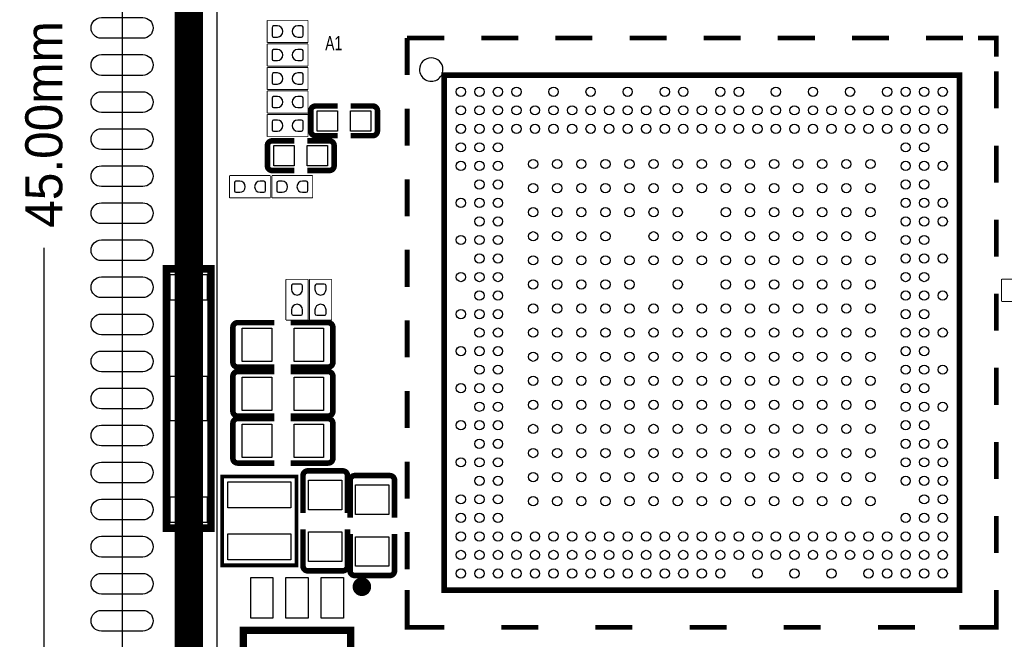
# Model space of a CAD drawing. Extents: x -3 to 111, y -3 to 50.
# Tile 2 of 14: x -3 to 24, y 8 to 25. Entities that reach past the tile are written whole.
import ezdxf

# ---------------------------------------------------------------- set-up
doc = ezdxf.new("R2010")
doc.units = 0
doc.header["$MEASUREMENT"] = 0
doc.layers.get('0').update_dxf_attribs({"linetype": 'CONTINUOUS'})
doc.layers.get('Defpoints').update_dxf_attribs({"linetype": 'CONTINUOUS'})
for name, color, linetype in [('BG_OUTLINE', 6, 'CONTINUOUS'), ('PG_SILKSCREEN_TOP', 7, 'CONTINUOUS'), ('PIN_TOP', 3, 'CONTINUOUS')]:
    doc.layers.add(name, color=color, linetype=linetype)
doc.dimstyles.get("Standard").update_dxf_attribs({"dimtxt": 0.18, "dimasz": 0.18, "dimexe": 0.18, "dimexo": 0.0625, "dimgap": 0.09, "dimtad": 0, "dimtih": 1, "dimtoh": 1, "dimdec": 4, "dimzin": 0, "dimdsep": 46, "dimtxsty": 'STANDARD', "dimcen": 0.09, "dimadec": 0, "dimazin": 0, "dimtfac": 1, "dimtdec": 4, "dimtofl": 0, "dimtmove": 0, "dimatfit": 3, "dimfxl": 1, "dimtolj": 1, "dimtzin": 0, "dimarcsym": 0})

# ---------------------------------------------------------------- blocks, each defined once
blk = doc.blocks.new('*D8')
at = {"color": 0, "linetype": 'Continuous', "lineweight": -2, "transparency": 16777216}
for p, q in [((0.043, 45.106), (-2.18, 45.106)), ((-2, 44.106), (-2, 25.333)), ((-2, 1.106), (-2, 18.667)), ((0.043, 0.106), (-2.18, 0.106))]:
    blk.add_line(p, q, dxfattribs=at)
at = {"color": 0, "linetype": 'Continuous', "transparency": 16777216}
for points in [[(-2.167, 44.106), (-1.833, 44.106), (-2, 45.106)], [(-2.167, 1.106), (-1.833, 1.106), (-2, 0.106)]]:
    blk.add_solid(points, dxfattribs=at)
at = {"layer": 'Defpoints', "color": 0, "linetype": 'Continuous', "transparency": 16777216}
for p in [(0.106, 45.106), (-2, 0.106), (0.106, 0.106)]:
    blk.add_point(p, dxfattribs=at)
at = {"color": 0, "linetype": 'Continuous', "transparency": 16777216, "insert": (-2, 22), "char_height": 1, "attachment_point": 5, "rotation": 90}
blk.add_mtext('\\A1;45.00mm', dxfattribs=at)

msp = doc.modelspace()

# ---------------------------------------------------------------- linework, layer by layer
at = {"layer": 'BG_OUTLINE'}
msp.add_lwpolyline([(0.105994, 0.105994), (44.306007, 0.105994), (45.106006, 0.905993), (45.106006, 45.106006), (0.105994, 45.106006), (0.105994, 0.105994)], dxfattribs=at)
at = {"layer": 'PG_SILKSCREEN_TOP'}
for points, const_width in [([(43.307, 43.307), (1.905, 43.307), (1.905, 1.905), (43.307, 1.905), (43.307, 43.307)], 0.762), ([(4.02209, 24.810999), (5.12191, 24.810999)], 0.0254), ([(4.02209, 24.211001), (4.02209, 24.810999)], 0.0254), ([(5.12191, 24.810999), (5.12191, 24.211001)], 0.0254), ([(5.12191, 24.211001), (4.02209, 24.211001)], 0.0254), ([(4.02209, 24.175999), (5.12191, 24.175999)], 0.0254), ([(4.02209, 23.576001), (4.02209, 24.175999)], 0.0254), ([(5.12191, 24.175999), (5.12191, 23.576001)], 0.0254), ([(7.798003, 24.332997), (7.798003, 23.332999)], 0.127), ([(7.798003, 24.332997), (8.798001, 24.332997)], 0.127), ([(9.797999, 24.332997), (10.797997, 24.332997)], 0.127), ([(11.797995, 24.332997), (12.797993, 24.332997)], 0.127), ([(13.797991, 24.332997), (14.797989, 24.332997)], 0.127), ([(15.798013, 24.332997), (16.798011, 24.332997)], 0.127), ([(17.798009, 24.332997), (18.798007, 24.332997)], 0.127), ([(19.798005, 24.332997), (20.798003, 24.332997)], 0.127), ([(21.798001, 24.332997), (22.797999, 24.332997)], 0.127), ([(23.197998, 24.332997), (23.697997, 24.332997), (23.697997, 23.832998)], 0.127), ([(5.12191, 23.576001), (4.02209, 23.576001)], 0.0254), ([(4.02209, 23.540999), (5.12191, 23.540999)], 0.0254), ([(4.02209, 22.941001), (4.02209, 23.540999)], 0.0254), ([(5.12191, 23.540999), (5.12191, 22.941001)], 0.0254), ([(8.798103, 9.433103), (22.697897, 9.433103), (22.697897, 23.332897), (8.798103, 23.332897), (8.798103, 9.433103)], 0.150089), ([(23.697997, 22.433001), (23.697997, 23.432999)], 0.127), ([(5.12191, 22.941001), (4.02209, 22.941001)], 0.0254), ([(4.02209, 22.905999), (5.12191, 22.905999)], 0.0254), ([(4.02209, 22.306001), (4.02209, 22.905999)], 0.0254), ([(5.12191, 22.905999), (5.12191, 22.306001)], 0.0254), ([(5.12191, 22.306001), (4.02209, 22.306001)], 0.0254), ([(5.196103, 21.824696), (5.196103, 22.370999)], 0.150012), ([(5.323103, 22.497999), (5.920791, 22.497999)], 0.150012), ([(6.868897, 22.497999), (6.271311, 22.497999)], 0.150012), ([(6.995897, 22.370999), (6.995897, 21.824696)], 0.150012), ([(7.798003, 22.427997), (7.798003, 21.427999)], 0.127), ([(4.02209, 22.270999), (5.12191, 22.270999)], 0.0254), ([(4.02209, 21.671001), (4.02209, 22.270999)], 0.0254), ([(5.12191, 22.270999), (5.12191, 21.671001)], 0.0254), ([(5.12191, 21.671001), (4.02209, 21.671001)], 0.0254), ([(4.154703, 21.558504), (4.752289, 21.558504)], 0.150012), ([(5.700497, 21.558504), (5.102809, 21.558504)], 0.150012), ([(5.323103, 21.697696), (5.920791, 21.697696)], 0.150012), ([(6.868897, 21.697696), (6.271311, 21.697696)], 0.150012), ([(4.027703, 20.885201), (4.027703, 21.431504)], 0.150012), ([(5.827497, 21.431504), (5.827497, 20.885201)], 0.150012), ([(23.697997, 20.433005), (23.697997, 21.433003)], 0.127), ([(4.154703, 20.758201), (4.752289, 20.758201)], 0.150012), ([(5.700497, 20.758201), (5.102809, 20.758201)], 0.150012), ([(3.00609, 20.619999), (4.10591, 20.619999)], 0.0254), ([(3.00609, 20.020001), (3.00609, 20.619999)], 0.0254), ([(4.10591, 20.619999), (4.10591, 20.020001)], 0.0254), ([(4.14909, 20.020001), (4.14909, 20.619999)], 0.0254), ([(4.14909, 20.619999), (5.24891, 20.619999)], 0.0254), ([(5.24891, 20.619999), (5.24891, 20.020001)], 0.0254), ([(7.798003, 20.522997), (7.798003, 19.522999)], 0.127), ([(4.10591, 20.020001), (3.00609, 20.020001)], 0.0254), ([(5.24891, 20.020001), (4.14909, 20.020001)], 0.0254), ([(23.697997, 18.433009), (23.697997, 19.433007)], 0.127), ([(7.798003, 18.617997), (7.798003, 17.617999)], 0.127), ([(2.504999, 18.104993), (1.305001, 18.104993), (1.305001, 11.105007), (2.504999, 11.105007), (2.504999, 18.104993)], 0.2), ([(4.526001, 17.82191), (5.125999, 17.82191)], 0.0254), ([(4.526001, 16.72209), (4.526001, 17.82191)], 0.0254), ([(5.125999, 17.82191), (5.125999, 16.72209)], 0.0254), ([(5.161001, 16.72209), (5.161001, 17.82191)], 0.0254), ([(5.161001, 17.82191), (5.760999, 17.82191)], 0.0254), ([(5.760999, 17.82191), (5.760999, 16.72209)], 0.0254), ([(23.83409, 17.226001), (23.83409, 17.825999)], 0.0254), ([(23.83409, 17.825999), (24.93391, 17.825999)], 0.0254), ([(23.697997, 16.433013), (23.697997, 17.433011)], 0.127), ([(24.93391, 17.226001), (23.83409, 17.226001)], 0.0254), ([(7.798003, 16.712997), (7.798003, 15.712999)], 0.127), ([(3.09626, 15.58036), (3.09626, 16.52524)], 0.150114), ([(3.22326, 16.65224), (4.215892, 16.65224)], 0.150114), ([(5.125999, 16.72209), (4.526001, 16.72209)], 0.0254), ([(5.66674, 16.65224), (4.657344, 16.65224)], 0.150114), ([(5.760999, 16.72209), (5.161001, 16.72209)], 0.0254), ([(5.79374, 16.52524), (5.79374, 15.58036)], 0.150114), ([(3.22326, 15.45336), (4.215892, 15.45336)], 0.150114), ([(5.66674, 15.45336), (4.657344, 15.45336)], 0.150114), ([(23.697997, 14.432991), (23.697997, 15.432989)], 0.127), ([(3.09626, 14.25956), (3.09626, 15.20444)], 0.150114), ([(3.22326, 15.33144), (4.215892, 15.33144)], 0.150114), ([(5.66674, 15.33144), (4.657344, 15.33144)], 0.150114), ([(5.79374, 15.20444), (5.79374, 14.25956)], 0.150114), ([(7.798003, 14.807997), (7.798003, 13.807999)], 0.127), ([(3.22326, 14.13256), (4.215892, 14.13256)], 0.150114), ([(3.22326, 14.06144), (4.215892, 14.06144)], 0.150114), ([(5.66674, 14.13256), (4.657344, 14.13256)], 0.150114), ([(5.66674, 14.06144), (4.657344, 14.06144)], 0.150114), ([(3.09626, 12.98956), (3.09626, 13.93444)], 0.150114), ([(5.79374, 13.93444), (5.79374, 12.98956)], 0.150114), ([(23.697997, 12.432995), (23.697997, 13.432993)], 0.127), ([(3.22326, 12.86256), (4.215892, 12.86256)], 0.150114), ([(5.66674, 12.86256), (4.657344, 12.86256)], 0.150114), ([(7.798003, 12.902997), (7.798003, 11.902999)], 0.127), ([(2.810002, 10.103002), (4.809998, 10.103002), (4.809998, 12.502998), (2.810002, 12.502998), (2.810002, 10.103002)], 0.1), ([(4.98856, 12.52474), (4.98856, 11.515344)], 0.150114), ([(5.11556, 12.65174), (6.06044, 12.65174)], 0.150114), ([(6.18744, 12.52474), (6.18744, 11.515344)], 0.150114), ([(6.38556, 12.52474), (7.33044, 12.52474)], 0.150114), ([(6.25856, 12.39774), (6.25856, 11.388344)], 0.150114), ([(7.45744, 12.39774), (7.45744, 11.388344)], 0.150114), ([(23.697997, 10.432999), (23.697997, 11.432997)], 0.127), ([(4.98856, 10.08126), (4.98856, 11.073892)], 0.150114), ([(6.18744, 10.08126), (6.18744, 11.073892)], 0.150114), ([(6.25856, 9.95426), (6.25856, 10.946892)], 0.150114), ([(7.45744, 9.95426), (7.45744, 10.946892)], 0.150114), ([(7.798003, 10.997997), (7.798003, 9.997999)], 0.127), ([(6.06044, 9.95426), (5.11556, 9.95426)], 0.150114), ([(7.33044, 9.82726), (6.38556, 9.82726)], 0.150114), ([(8.798001, 8.433003), (7.798003, 8.433003), (7.798003, 9.433001)], 0.127), ([(23.697997, 9.433001), (23.697997, 8.433003), (22.697999, 8.433003)], 0.127), ([(3.37599, 8.349005), (6.27601, 8.349005), (6.27601, 7.398995), (3.37599, 7.398995), (3.37599, 8.349005)], 0.2), ([(7.798003, 8.433003), (8.798001, 8.433003)], 0.127), ([(10.338003, 8.433003), (11.338001, 8.433003)], 0.127), ([(12.878003, 8.433003), (13.878001, 8.433003)], 0.127), ([(15.418003, 8.433003), (16.418001, 8.433003)], 0.127), ([(17.958003, 8.433003), (18.958001, 8.433003)], 0.127), ([(20.498003, 8.433003), (21.498001, 8.433003)], 0.127)]:
    msp.add_lwpolyline(points, dxfattribs=dict(at, const_width=const_width))
msp.add_lwpolyline([(2.667, 2.667), (42.545, 2.667), (42.545, 42.545), (42.418, 42.672), (2.667, 42.672), (2.667, 2.667)], dxfattribs=at)
msp.add_lwpolyline([(8.764295, 23.483011, 1), (8.131705, 23.482989, 1)], format="xyb", close=True, dxfattribs=at)
for points, const_width in [([(5.196103, 22.370999, -0.414331), (5.323103, 22.497999)], 0.150012), ([(6.868897, 22.497999, -0.414331), (6.995897, 22.370999)], 0.150012), ([(5.323103, 21.697696, -0.414253), (5.196103, 21.824696)], 0.150012), ([(6.995897, 21.824696, -0.414253), (6.868897, 21.697696)], 0.150012), ([(4.027703, 21.431504, -0.414253), (4.154703, 21.558504)], 0.150012), ([(5.700497, 21.558504, -0.414253), (5.827497, 21.431504)], 0.150012), ([(4.154703, 20.758201, -0.414331), (4.027703, 20.885201)], 0.150012), ([(5.827497, 20.885201, -0.414331), (5.700497, 20.758201)], 0.150012), ([(3.09626, 16.52524, -0.414214), (3.22326, 16.65224)], 0.150114), ([(5.66674, 16.65224, -0.414214), (5.79374, 16.52524)], 0.150114), ([(3.22326, 15.45336, -0.414214), (3.09626, 15.58036)], 0.150114), ([(5.79374, 15.58036, -0.414214), (5.66674, 15.45336)], 0.150114), ([(3.09626, 15.20444, -0.414214), (3.22326, 15.33144)], 0.150114), ([(5.66674, 15.33144, -0.414214), (5.79374, 15.20444)], 0.150114), ([(3.22326, 14.13256, -0.414214), (3.09626, 14.25956)], 0.150114), ([(3.09626, 13.93444, -0.414214), (3.22326, 14.06144)], 0.150114), ([(5.79374, 14.25956, -0.414214), (5.66674, 14.13256)], 0.150114), ([(5.66674, 14.06144, -0.414214), (5.79374, 13.93444)], 0.150114), ([(3.22326, 12.86256, -0.414214), (3.09626, 12.98956)], 0.150114), ([(5.79374, 12.98956, -0.414214), (5.66674, 12.86256)], 0.150114), ([(4.98856, 12.52474, -0.414214), (5.11556, 12.65174)], 0.150114), ([(6.06044, 12.65174, -0.414214), (6.18744, 12.52474)], 0.150114), ([(6.25856, 12.39774, -0.414214), (6.38556, 12.52474)], 0.150114), ([(7.33044, 12.52474, -0.414214), (7.45744, 12.39774)], 0.150114), ([(5.11556, 9.95426, -0.414214), (4.98856, 10.08126)], 0.150114), ([(6.18744, 10.08126, -0.414214), (6.06044, 9.95426)], 0.150114), ([(6.38556, 9.82726, -0.414214), (6.25856, 9.95426)], 0.150114), ([(7.45744, 9.95426, -0.414214), (7.33044, 9.82726)], 0.150114), ([(6.701003, 9.524009, 1.000026), (6.45099, 9.523984, 0.999974), (6.701003, 9.524009)], 0.250012)]:
    msp.add_lwpolyline(points, format="xyb", dxfattribs=dict(at, const_width=const_width))
at = {"layer": 'PIN_TOP'}
for points in [[(-0.452806, 24.885396), (0.664794, 24.885396, -1), (0.664794, 24.326596), (-0.452806, 24.326596, -1)], [(4.296943, 24.661089), (4.195343, 24.661089, 0.376179), (4.152849, 24.6126), (4.152849, 24.3967, 0.366061), (4.195343, 24.360911), (4.296943, 24.360911, 0.999182)], [(4.847057, 24.360911), (4.948657, 24.360911, 0.376179), (4.991151, 24.4094), (4.991151, 24.6253, 0.366061), (4.948657, 24.661089), (4.847057, 24.661089, 0.999182)], [(4.296943, 24.026089), (4.195343, 24.026089, 0.376179), (4.152849, 23.9776), (4.152849, 23.7617, 0.366061), (4.195343, 23.725911), (4.296943, 23.725911, 0.999182)], [(4.847057, 23.725911), (4.948657, 23.725911, 0.376179), (4.991151, 23.7744), (4.991151, 23.9903, 0.366061), (4.948657, 24.026089), (4.847057, 24.026089, 0.999182)], [(-0.452806, 23.885398), (0.664794, 23.885398, -1), (0.664794, 23.326598), (-0.452806, 23.326598, -1)], [(4.296943, 23.391089), (4.195343, 23.391089, 0.376179), (4.152849, 23.3426), (4.152849, 23.1267, 0.366061), (4.195343, 23.090911), (4.296943, 23.090911, 0.999182)], [(4.847057, 23.090911), (4.948657, 23.090911, 0.376179), (4.991151, 23.1394), (4.991151, 23.3553, 0.366061), (4.948657, 23.391089), (4.847057, 23.391089, 0.999182)], [(-0.452806, 22.8854), (0.664794, 22.8854, -1), (0.664794, 22.3266), (-0.452806, 22.3266, -1)], [(4.296943, 22.756089), (4.195343, 22.756089, 0.376179), (4.152849, 22.7076), (4.152849, 22.4917, 0.366061), (4.195343, 22.455911), (4.296943, 22.455911, 0.999182)], [(4.847057, 22.455911), (4.948657, 22.455911, 0.376179), (4.991151, 22.5044), (4.991151, 22.7203, 0.366061), (4.948657, 22.756089), (4.847057, 22.756089, 0.999182)], [(4.296943, 22.121089), (4.195343, 22.121089, 0.376179), (4.152849, 22.0726), (4.152849, 21.8567, 0.366061), (4.195343, 21.820911), (4.296943, 21.820911, 0.999182)], [(4.847057, 21.820911), (4.948657, 21.820911, 0.376179), (4.991151, 21.8694), (4.991151, 22.0853, 0.366061), (4.948657, 22.121089), (4.847057, 22.121089, 0.999182)], [(-0.452806, 21.885402), (0.664794, 21.885402, -1), (0.664794, 21.326602), (-0.452806, 21.326602, -1)], [(-0.452806, 20.885404), (0.664794, 20.885404, -1), (0.664794, 20.326604), (-0.452806, 20.326604, -1)], [(3.280943, 20.470089), (3.179343, 20.470089, 0.376179), (3.136849, 20.4216), (3.136849, 20.2057, 0.366061), (3.179343, 20.169911), (3.280943, 20.169911, 0.999182)], [(3.831057, 20.169911), (3.932657, 20.169911, 0.376179), (3.975151, 20.2184), (3.975151, 20.4343, 0.366061), (3.932657, 20.470089), (3.831057, 20.470089, 0.999182)], [(4.423943, 20.470089), (4.322343, 20.470089, 0.376179), (4.279849, 20.4216), (4.279849, 20.2057, 0.366061), (4.322343, 20.169911), (4.423943, 20.169911, 0.999182)], [(4.974057, 20.169911), (5.075657, 20.169911, 0.376179), (5.118151, 20.2184), (5.118151, 20.4343, 0.366061), (5.075657, 20.470089), (4.974057, 20.470089, 0.999182)], [(-0.452806, 19.885406), (0.664794, 19.885406, -1), (0.664794, 19.326606), (-0.452806, 19.326606, -1)], [(-0.452806, 18.885408), (0.664794, 18.885408, -1), (0.664794, 18.326608), (-0.452806, 18.326608, -1)], [(-0.452806, 17.88541), (0.664794, 17.88541, -1), (0.664794, 17.32661), (-0.452806, 17.32661, -1)], [(4.976089, 17.547057), (4.976089, 17.648657, 0.376179), (4.9276, 17.691151), (4.7117, 17.691151, 0.366061), (4.675911, 17.648657), (4.675911, 17.547057, 0.999182)], [(5.611089, 17.547057), (5.611089, 17.648657, 0.376179), (5.5626, 17.691151), (5.3467, 17.691151, 0.366061), (5.310911, 17.648657), (5.310911, 17.547057, 0.999182)], [(4.675911, 16.996943), (4.675911, 16.895343, 0.376179), (4.7244, 16.852849), (4.9403, 16.852849, 0.366061), (4.976089, 16.895343), (4.976089, 16.996943, 0.999182)], [(5.310911, 16.996943), (5.310911, 16.895343, 0.376179), (5.3594, 16.852849), (5.5753, 16.852849, 0.366061), (5.611089, 16.895343), (5.611089, 16.996943, 0.999182)], [(-0.452806, 16.885412), (0.664794, 16.885412, -1), (0.664794, 16.326612), (-0.452806, 16.326612, -1)], [(-0.452806, 15.885389), (0.664794, 15.885389, -1), (0.664794, 15.326589), (-0.452806, 15.326589, -1)], [(-0.452806, 14.885391), (0.664794, 14.885391, -1), (0.664794, 14.326591), (-0.452806, 14.326591, -1)], [(-0.452806, 13.885393), (0.664794, 13.885393, -1), (0.664794, 13.326593), (-0.452806, 13.326593, -1)], [(-0.452806, 12.885395), (0.664794, 12.885395, -1), (0.664794, 12.326595), (-0.452806, 12.326595, -1)], [(-0.452806, 11.885397), (0.664794, 11.885397, -1), (0.664794, 11.326597), (-0.452806, 11.326597, -1)], [(-0.452806, 10.885399), (0.664794, 10.885399, -1), (0.664794, 10.326599), (-0.452806, 10.326599, -1)], [(-0.452806, 9.885401), (0.664794, 9.885401, -1), (0.664794, 9.326601), (-0.452806, 9.326601, -1)], [(-0.452806, 8.885403), (0.664794, 8.885403, -1), (0.664794, 8.326603), (-0.452806, 8.326603, -1)]]:
    msp.add_lwpolyline(points, format="xyb", close=True, dxfattribs=at)
for points in [[(5.370906, 21.822994), (5.370906, 22.373006), (5.920918, 22.373006), (5.920918, 21.822994)], [(6.271082, 21.822994), (6.271082, 22.373006), (6.821094, 22.373006), (6.821094, 21.822994)], [(4.752518, 21.433206), (4.752518, 20.883194), (4.202506, 20.883194), (4.202506, 21.433206)], [(5.652694, 21.433206), (5.652694, 20.883194), (5.102682, 20.883194), (5.102682, 21.433206)], [(1.405001, 17.254982), (1.405001, 17.954981), (2.404999, 17.954981), (2.404999, 17.254982)], [(4.144975, 16.502799), (4.144975, 15.602801), (3.344977, 15.602801), (3.344977, 16.502799)], [(5.545023, 16.502799), (5.545023, 15.602801), (4.745025, 15.602801), (4.745025, 16.502799)], [(1.405001, 14.005001), (1.405001, 15.204999), (2.404999, 15.204999), (2.404999, 14.005001)], [(4.144975, 15.181999), (4.144975, 14.282001), (3.344977, 14.282001), (3.344977, 15.181999)], [(5.545023, 15.181999), (5.545023, 14.282001), (4.745025, 14.282001), (4.745025, 15.181999)], [(4.144975, 13.911999), (4.144975, 13.012001), (3.344977, 13.012001), (3.344977, 13.911999)], [(5.545023, 13.911999), (5.545023, 13.012001), (4.745025, 13.012001), (4.745025, 13.911999)], [(4.659998, 11.652999), (2.960002, 11.652999), (2.960002, 12.352998), (4.659998, 12.352998)], [(5.138001, 12.403023), (6.037999, 12.403023), (6.037999, 11.603025), (5.138001, 11.603025)], [(6.408001, 12.276023), (7.307999, 12.276023), (7.307999, 11.476025), (6.408001, 11.476025)], [(1.405001, 11.254994), (1.405001, 11.954993), (2.404999, 11.954993), (2.404999, 11.254994)], [(4.659998, 10.253002), (2.960002, 10.253002), (2.960002, 10.953001), (4.659998, 10.953001)], [(5.138001, 11.002975), (6.037999, 11.002975), (6.037999, 10.202977), (5.138001, 10.202977)], [(6.408001, 10.875975), (7.307999, 10.875975), (7.307999, 10.075977), (6.408001, 10.075977)], [(3.57599, 9.774009), (4.175989, 9.774009), (4.175989, 8.674011), (3.57599, 8.674011)], [(4.526001, 9.774009), (5.125999, 9.774009), (5.125999, 8.674011), (4.526001, 8.674011)], [(5.476011, 9.774009), (6.07601, 9.774009), (6.07601, 8.674011), (5.476011, 8.674011)]]:
    msp.add_lwpolyline(points, close=True, dxfattribs=at)
for centre in [(9.247911, 22.883089), (9.748012, 22.883089), (10.247909, 22.883089), (10.74801, 22.883089), (11.748008, 22.883089), (12.748006, 22.883089), (13.748004, 22.883089), (14.748002, 22.883089), (15.247899, 22.883089), (16.248101, 22.883089), (16.747998, 22.883089), (17.747996, 22.883089), (18.747994, 22.883089), (19.747992, 22.883089), (20.74799, 22.883089), (21.248091, 22.883089), (21.747988, 22.883089), (22.248089, 22.883089), (9.247911, 22.382988), (9.748012, 22.382988), (10.247909, 22.382988), (10.74801, 22.382988), (11.247907, 22.382988), (11.748008, 22.382988), (12.247905, 22.382988), (12.748006, 22.382988), (13.247903, 22.382988), (13.748004, 22.382988), (14.247901, 22.382988), (14.748002, 22.382988), (15.247899, 22.382988), (15.748, 22.382988), (16.248101, 22.382988), (16.747998, 22.382988), (17.248099, 22.382988), (17.747996, 22.382988), (18.248097, 22.382988), (18.747994, 22.382988), (19.248095, 22.382988), (19.747992, 22.382988), (20.248093, 22.382988), (20.74799, 22.382988), (21.248091, 22.382988), (21.747988, 22.382988), (22.248089, 22.382988), (9.247911, 21.883091), (9.748012, 21.883091), (10.247909, 21.883091), (10.74801, 21.883091), (11.247907, 21.883091), (11.748008, 21.883091), (12.247905, 21.883091), (12.748006, 21.883091), (13.247903, 21.883091), (13.748004, 21.883091), (14.247901, 21.883091), (14.748002, 21.883091), (15.247899, 21.883091), (15.748, 21.883091), (16.248101, 21.883091), (16.747998, 21.883091), (17.248099, 21.883091), (17.747996, 21.883091), (18.248097, 21.883091), (18.747994, 21.883091), (19.248095, 21.883091), (19.747992, 21.883091), (20.248093, 21.883091), (20.74799, 21.883091), (21.248091, 21.883091), (21.747988, 21.883091), (22.248089, 21.883091), (9.247911, 21.38299), (9.748012, 21.38299), (10.247909, 21.38299), (21.248091, 21.38299), (21.747988, 21.38299), (9.247911, 20.883093), (9.748012, 20.883093), (10.247909, 20.883093), (11.198098, 20.932902), (11.848109, 20.932902), (12.498095, 20.932902), (13.148107, 20.932902), (13.797991, 20.932902), (14.448003, 20.932902), (15.097989, 20.932902), (15.748, 20.932902), (16.398011, 20.932902), (17.047997, 20.932902), (17.698009, 20.932902), (18.347893, 20.932902), (18.997905, 20.932902), (19.647891, 20.932902), (20.297902, 20.932902), (21.248091, 20.883093), (21.747988, 20.883093), (22.248089, 20.883093), (9.748012, 20.382992), (10.247909, 20.382992), (21.248091, 20.382992), (21.747988, 20.382992), (11.198098, 20.282891), (11.848109, 20.282891), (12.498095, 20.282891), (13.148107, 20.282891), (13.797991, 20.282891), (14.448003, 20.282891), (15.097989, 20.282891), (15.748, 20.282891), (16.398011, 20.282891), (17.047997, 20.282891), (17.698009, 20.282891), (18.347893, 20.282891), (18.997905, 20.282891), (19.647891, 20.282891), (20.297902, 20.282891), (9.247911, 19.883095), (9.748012, 19.883095), (10.247909, 19.883095), (21.248091, 19.883095), (21.747988, 19.883095), (22.248089, 19.883095), (11.198098, 19.632905), (11.848109, 19.632905), (12.498095, 19.632905), (13.148107, 19.632905), (13.797991, 19.632905), (14.448003, 19.632905), (15.097989, 19.632905), (16.398011, 19.632905), (17.047997, 19.632905), (17.698009, 19.632905), (18.347893, 19.632905), (18.997905, 19.632905), (19.647891, 19.632905), (20.297902, 19.632905), (9.748012, 19.382994), (10.247909, 19.382994), (21.248091, 19.382994), (21.747988, 19.382994), (22.248089, 19.382994), (9.247911, 18.883097), (9.748012, 18.883097), (10.247909, 18.883097), (11.198098, 18.982893), (11.848109, 18.982893), (12.498095, 18.982893), (13.148107, 18.982893), (14.448003, 18.982893), (15.097989, 18.982893), (15.748, 18.982893), (16.398011, 18.982893), (17.047997, 18.982893), (17.698009, 18.982893), (18.347893, 18.982893), (18.997905, 18.982893), (19.647891, 18.982893), (20.297902, 18.982893), (21.248091, 18.883097), (21.747988, 18.883097), (9.748012, 18.382996), (10.247909, 18.382996), (11.198098, 18.333009), (11.848109, 18.333009), (12.498095, 18.333009), (13.148107, 18.333009), (13.797991, 18.333009), (14.448003, 18.333009), (15.097989, 18.333009), (15.748, 18.333009), (16.398011, 18.333009), (17.047997, 18.333009), (17.698009, 18.333009), (18.347893, 18.333009), (18.997905, 18.333009), (19.647891, 18.333009), (20.297902, 18.333009), (21.248091, 18.382996), (21.747988, 18.382996), (22.248089, 18.382996), (9.247911, 17.883099), (9.748012, 17.883099), (10.247909, 17.883099), (11.198098, 17.682997), (11.848109, 17.682997), (12.498095, 17.682997), (13.148107, 17.682997), (13.797991, 17.682997), (15.097989, 17.682997), (16.398011, 17.682997), (17.047997, 17.682997), (17.698009, 17.682997), (18.347893, 17.682997), (18.997905, 17.682997), (19.647891, 17.682997), (20.297902, 17.682997), (21.248091, 17.883099), (21.747988, 17.883099), (9.748012, 17.382998), (10.247909, 17.382998), (21.248091, 17.382998), (21.747988, 17.382998), (22.248089, 17.382998), (9.247911, 16.883101), (9.748012, 16.883101), (10.247909, 16.883101), (11.198098, 17.033011), (11.848109, 17.033011), (12.498095, 17.033011), (13.148107, 17.033011), (13.797991, 17.033011), (14.448003, 17.033011), (15.097989, 17.033011), (15.748, 17.033011), (16.398011, 17.033011), (17.047997, 17.033011), (17.698009, 17.033011), (18.347893, 17.033011), (18.997905, 17.033011), (19.647891, 17.033011), (20.297902, 17.033011), (21.248091, 16.883101), (21.747988, 16.883101), (9.748012, 16.383), (10.247909, 16.383), (11.198098, 16.383), (11.848109, 16.383), (12.498095, 16.383), (13.148107, 16.383), (13.797991, 16.383), (14.448003, 16.383), (15.097989, 16.383), (15.748, 16.383), (16.398011, 16.383), (17.047997, 16.383), (17.698009, 16.383), (18.347893, 16.383), (18.997905, 16.383), (19.647891, 16.383), (20.297902, 16.383), (21.248091, 16.383), (21.747988, 16.383), (22.248089, 16.383), (9.247911, 15.882899), (9.748012, 15.882899), (10.247909, 15.882899), (21.248091, 15.882899), (21.747988, 15.882899), (11.198098, 15.732989), (11.848109, 15.732989), (12.498095, 15.732989), (13.148107, 15.732989), (13.797991, 15.732989), (14.448003, 15.732989), (15.097989, 15.732989), (15.748, 15.732989), (16.398011, 15.732989), (17.047997, 15.732989), (17.698009, 15.732989), (18.347893, 15.732989), (18.997905, 15.732989), (19.647891, 15.732989), (20.297902, 15.732989), (9.748012, 15.383002), (10.247909, 15.383002), (21.248091, 15.383002), (21.747988, 15.383002), (22.248089, 15.383002), (11.198098, 15.083003), (11.848109, 15.083003), (12.498095, 15.083003), (13.148107, 15.083003), (13.797991, 15.083003), (14.448003, 15.083003), (15.097989, 15.083003), (15.748, 15.083003), (16.398011, 15.083003), (17.047997, 15.083003), (17.698009, 15.083003), (18.347893, 15.083003), (18.997905, 15.083003), (19.647891, 15.083003), (20.297902, 15.083003), (9.247911, 14.882901), (9.748012, 14.882901), (10.247909, 14.882901), (21.248091, 14.882901), (21.747988, 14.882901), (9.748012, 14.383004), (10.247909, 14.383004), (11.198098, 14.432991), (11.848109, 14.432991), (12.498095, 14.432991), (13.148107, 14.432991), (13.797991, 14.432991), (14.448003, 14.432991), (15.097989, 14.432991), (15.748, 14.432991), (16.398011, 14.432991), (17.047997, 14.432991), (17.698009, 14.432991), (18.347893, 14.432991), (18.997905, 14.432991), (19.647891, 14.432991), (20.297902, 14.432991), (21.248091, 14.383004), (21.747988, 14.383004), (22.248089, 14.383004), (9.247911, 13.882903), (9.748012, 13.882903), (10.247909, 13.882903), (11.198098, 13.783107), (11.848109, 13.783107), (12.498095, 13.783107), (13.148107, 13.783107), (13.797991, 13.783107), (14.448003, 13.783107), (15.097989, 13.783107), (15.748, 13.783107), (16.398011, 13.783107), (17.047997, 13.783107), (17.698009, 13.783107), (18.347893, 13.783107), (18.997905, 13.783107), (19.647891, 13.783107), (20.297902, 13.783107), (21.248091, 13.882903), (21.747988, 13.882903), (9.748012, 13.383006), (10.247909, 13.383006), (21.248091, 13.383006), (21.747988, 13.383006), (22.248089, 13.383006), (11.198098, 13.133095), (11.848109, 13.133095), (12.498095, 13.133095), (13.148107, 13.133095), (13.797991, 13.133095), (14.448003, 13.133095), (15.097989, 13.133095), (15.748, 13.133095), (16.398011, 13.133095), (17.047997, 13.133095), (17.698009, 13.133095), (18.347893, 13.133095), (18.997905, 13.133095), (19.647891, 13.133095), (20.297902, 13.133095), (9.247911, 12.882905), (9.748012, 12.882905), (10.247909, 12.882905), (21.248091, 12.882905), (21.747988, 12.882905), (22.248089, 12.882905), (9.748012, 12.383008), (10.247909, 12.383008), (11.198098, 12.483109), (11.848109, 12.483109), (12.498095, 12.483109), (13.148107, 12.483109), (13.797991, 12.483109), (14.448003, 12.483109), (15.097989, 12.483109), (15.748, 12.483109), (16.398011, 12.483109), (17.047997, 12.483109), (17.698009, 12.483109), (18.347893, 12.483109), (18.997905, 12.483109), (19.647891, 12.483109), (20.297902, 12.483109), (21.248091, 12.383008), (21.747988, 12.383008), (22.248089, 12.383008), (9.247911, 11.882907), (9.748012, 11.882907), (10.247909, 11.882907), (11.198098, 11.833098), (11.848109, 11.833098), (12.498095, 11.833098), (13.148107, 11.833098), (13.797991, 11.833098), (14.448003, 11.833098), (15.097989, 11.833098), (15.748, 11.833098), (16.398011, 11.833098), (17.047997, 11.833098), (17.698009, 11.833098), (18.347893, 11.833098), (18.997905, 11.833098), (19.647891, 11.833098), (20.297902, 11.833098), (21.747988, 11.882907), (22.248089, 11.882907), (9.247911, 11.38301), (9.748012, 11.38301), (10.247909, 11.38301), (21.248091, 11.38301), (21.747988, 11.38301), (22.248089, 11.38301), (9.247911, 10.882909), (9.748012, 10.882909), (10.247909, 10.882909), (10.74801, 10.882909), (11.247907, 10.882909), (11.748008, 10.882909), (12.247905, 10.882909), (12.748006, 10.882909), (13.247903, 10.882909), (13.748004, 10.882909), (14.247901, 10.882909), (14.748002, 10.882909), (15.247899, 10.882909), (15.748, 10.882909), (16.248101, 10.882909), (16.747998, 10.882909), (17.248099, 10.882909), (17.747996, 10.882909), (18.248097, 10.882909), (18.747994, 10.882909), (19.248095, 10.882909), (19.747992, 10.882909), (20.248093, 10.882909), (20.74799, 10.882909), (21.248091, 10.882909), (21.747988, 10.882909), (22.248089, 10.882909), (9.247911, 10.383012), (9.748012, 10.383012), (10.247909, 10.383012), (10.74801, 10.383012), (11.247907, 10.383012), (11.748008, 10.383012), (12.247905, 10.383012), (12.748006, 10.383012), (13.247903, 10.383012), (13.748004, 10.383012), (14.247901, 10.383012), (14.748002, 10.383012), (15.247899, 10.383012), (15.748, 10.383012), (16.248101, 10.383012), (16.747998, 10.383012), (17.248099, 10.383012), (17.747996, 10.383012), (18.248097, 10.383012), (18.747994, 10.383012), (19.248095, 10.383012), (19.747992, 10.383012), (20.248093, 10.383012), (20.74799, 10.383012), (21.248091, 10.383012), (21.747988, 10.383012), (22.248089, 10.383012), (9.247911, 9.882911), (9.748012, 9.882911), (10.247909, 9.882911), (10.74801, 9.882911), (11.247907, 9.882911), (11.748008, 9.882911), (12.247905, 9.882911), (12.748006, 9.882911), (13.247903, 9.882911), (13.748004, 9.882911), (14.247901, 9.882911), (14.748002, 9.882911), (15.247899, 9.882911), (15.748, 9.882911), (16.248101, 9.882911), (17.248099, 9.882911), (18.248097, 9.882911), (19.248095, 9.882911), (20.248093, 9.882911), (20.74799, 9.882911), (21.248091, 9.882911), (21.747988, 9.882911), (22.248089, 9.882911)]:
    msp.add_circle(centre, 0.124955, dxfattribs=at)

# ---------------------------------------------------------------- texts
at = {"layer": 'PG_SILKSCREEN_TOP', "width": 0.733333}
msp.add_text('A1', height=0.381, dxfattribs=at).set_placement((5.588, 24.003))

# ---------------------------------------------------------------- dimensions: what is measured, and where the dimension line sits
at = {"linetype": 'Continuous'}
dim = msp.add_linear_dim(base=(-2, 0.105994), p1=(0.105994, 45.106006), p2=(0.105994, 0.105994), angle=90, dimstyle='Standard', override={"dimtxt": 1, "dimasz": 1, "dimgap": 0.5, "dimdec": 2, "dimpost": 'mm'}, dxfattribs=at)
dim.commit()
dim.dimension.update_dxf_attribs({"geometry": '*D8', "text_midpoint": (-2, 22), "dimtype": 160, "text_rotation": 90})

doc.saveas('drawing.dxf')
